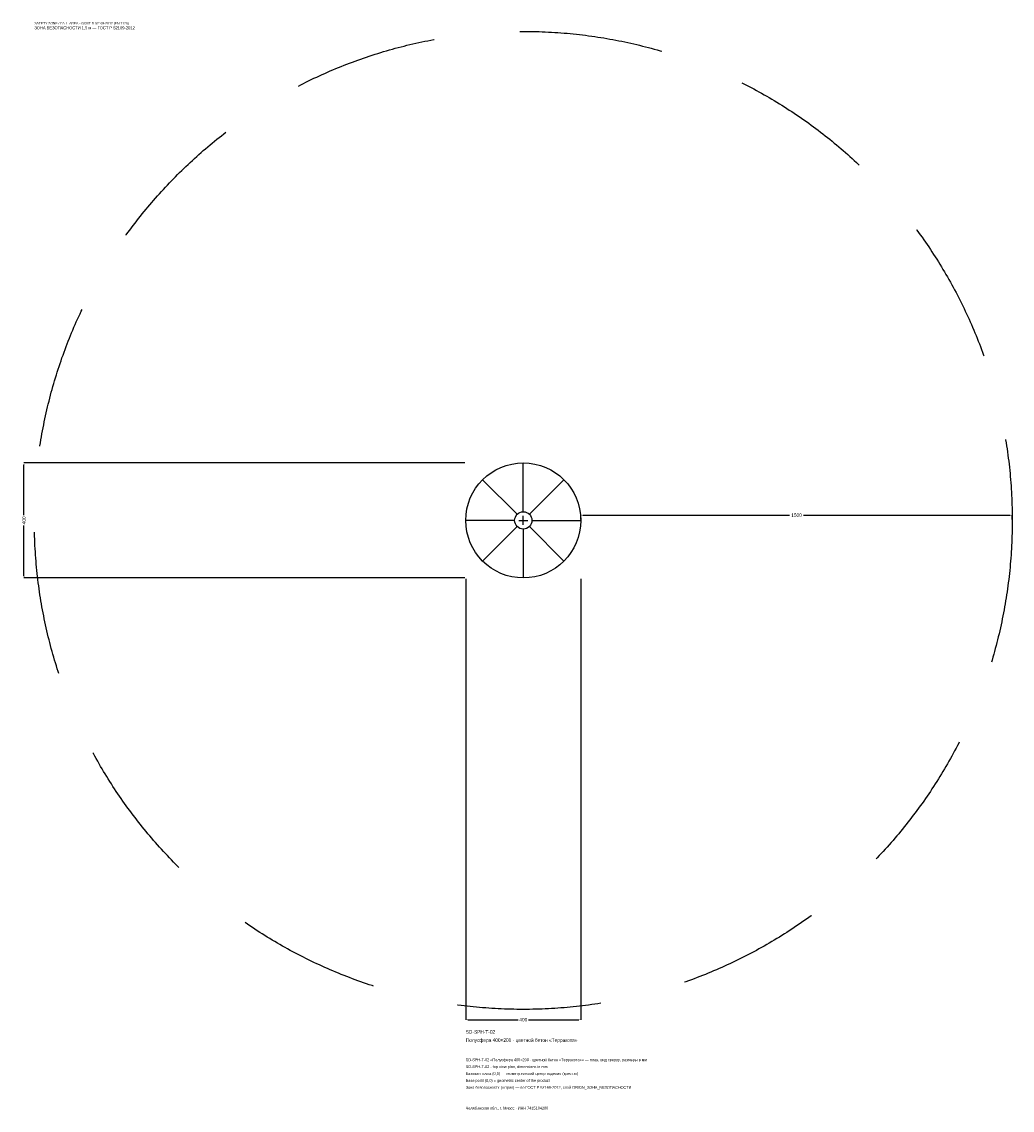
# Model space of a CAD drawing. Header units: metres. Extents: x -1744 to 1700, y -2050 to 1733.
import ezdxf

# ---------------------------------------------------------------- set-up
doc = ezdxf.new("R2010")
doc.units = ezdxf.units.M
doc.linetypes.add('DASHED', pattern=[800, 500, -300])
for name, color, linetype in [('ЗСК_ДАННЫЕ', 3, 'Continuous'), ('ЗСК_ЗОНА_БЕЗОПАСНОСТИ', 1, 'Continuous'), ('ЗСК_КОНТУР', 7, 'Continuous'), ('ЗСК_РАЗМЕРЫ', 8, 'Continuous')]:
    doc.layers.add(name, color=color, linetype=linetype)
doc.dimstyles.new('ORION', dxfattribs={"dimtxt": 12, "dimasz": 7.2, "dimexe": 1.25, "dimexo": 3.6, "dimtad": 1, "dimdec": 0, "dimcen": 2.5, "dimazin": 3, "dimtfac": 1, "dimtmove": 0, "dimatfit": 3})

# ---------------------------------------------------------------- blocks, each defined once
blk = doc.blocks.new('_CLOSEDFILLED')
at = {"color": 0, "linetype": 'BYBLOCK'}
blk.add_solid([(-1, 0.16), (0, 0), (-1, -0.16)], dxfattribs=at)
blk = doc.blocks.new('*D1')
for p, q in [((-200, -203.6), (-200, -1736)), ((200, -203.6), (200, -1736)), ((-192.8, -1736), (-18, -1736)), ((18, -1736), (192.8, -1736))]:
    blk.add_line(p, q)
at = {"layer": 'Defpoints'}
for p in [(-200, -200), (200, -200), (-200, -1736)]:
    blk.add_point(p, dxfattribs=at)
at = {"layer": 'ЗСК_РАЗМЕРЫ', "xscale": 7.199999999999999, "yscale": 7.199999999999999, "rotation": 180}
blk.add_blockref('_CLOSEDFILLED', (-200, -1736), dxfattribs=at)
at = {"layer": 'ЗСК_РАЗМЕРЫ', "xscale": 7.199999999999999, "yscale": 7.199999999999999}
blk.add_blockref('_CLOSEDFILLED', (200, -1736), dxfattribs=at)
at = {"layer": 'ЗСК_РАЗМЕРЫ', "insert": (0, -1736), "char_height": 12, "attachment_point": 5}
blk.add_mtext('400', dxfattribs=at)
blk = doc.blocks.new('*D2')
for p, q in [((-203.6, 200), (-1736, 200)), ((-1736, 18), (-1736, 192.8)), ((-1736, -192.8), (-1736, -18)), ((-203.6, -200), (-1736, -200))]:
    blk.add_line(p, q)
at = {"layer": 'Defpoints'}
for p in [(-200, 200), (-1736, -200), (-200, -200)]:
    blk.add_point(p, dxfattribs=at)
at = {"layer": 'ЗСК_РАЗМЕРЫ', "xscale": 7.199999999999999, "yscale": 7.199999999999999}
for p, rotation in [((-1736, 200), 90), ((-1736, -200), 270)]:
    blk.add_blockref('_CLOSEDFILLED', p, dxfattribs=dict(at, rotation=rotation))
at = {"layer": 'ЗСК_РАЗМЕРЫ', "insert": (-1736, 0), "char_height": 12, "attachment_point": 5, "rotation": 90}
blk.add_mtext('400', dxfattribs=at)
blk = doc.blocks.new('*D3')
for p, q in [((200, 3.6), (200, 18)), ((207.2, 18), (926, 18)), ((974, 18), (1692.8, 18)), ((1700, 3.6), (1700, 18))]:
    blk.add_line(p, q)
at = {"layer": 'Defpoints'}
for p in [(200, 18), (200, 0), (1700, 0)]:
    blk.add_point(p, dxfattribs=at)
at = {"layer": 'ЗСК_РАЗМЕРЫ', "xscale": 7.199999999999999, "yscale": 7.199999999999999, "rotation": 180}
blk.add_blockref('_CLOSEDFILLED', (200, 18), dxfattribs=at)
at = {"layer": 'ЗСК_РАЗМЕРЫ', "xscale": 7.199999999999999, "yscale": 7.199999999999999}
blk.add_blockref('_CLOSEDFILLED', (1700, 18), dxfattribs=at)
at = {"layer": 'ЗСК_РАЗМЕРЫ', "insert": (950, 18), "char_height": 12, "attachment_point": 5}
blk.add_mtext('1500', dxfattribs=at)
blk = doc.blocks.new('ОРИОН SD-SPH-T-02 Полусфера 400×200 · цветной бетон Терракота')
at = {"layer": 'ЗСК_ЗОНА_БЕЗОПАСНОСТИ', "linetype": 'DASHED'}
blk.add_circle((0, 0), 1700, dxfattribs=at)
at = {"layer": 'ЗСК_КОНТУР'}
for p, q in [((0, 30), (0, 200)), ((-21.2, 21.2), (-141.4, 141.4)), ((21.2, 21.2), (141.4, 141.4)), ((-30, 0), (-200, 0)), ((30, 0), (200, 0)), ((-21.2, -21.2), (-141.4, -141.4)), ((0, -30), (0, -200)), ((21.2, -21.2), (141.4, -141.4))]:
    blk.add_line(p, q, dxfattribs=at)
for radius in [200, 30]:
    blk.add_circle((0, 0), radius, dxfattribs=at)
at = {"layer": 'ЗСК_РАЗМЕРЫ'}
for p, q in [((-16, 0), (16, 0)), ((0, -16), (0, 16))]:
    blk.add_line(p, q, dxfattribs=at)
at = {"layer": 'ЗСК_ДАННЫЕ'}
for tag, p in [('АРТИКУЛ', (-200, -1784)), ('НАИМЕНОВАНИЕ', (-200, -1812.8))]:
    blk.add_attdef(tag, p, '', height=12, dxfattribs=at)
at = {"layer": 'ЗСК_ДАННЫЕ', "flags": 1}
for tag, p in [('ПРОИЗВОДИТЕЛЬ', (-200, -1841.6)), ('ТЕЛЕФОН', (-200, -1870.4)), ('САЙТ', (-200, -1928)), ('АДРЕС', (-200, -1956.8)), ('РЕКВИЗИТЫ', (-200, -1985.6)), ('ГАБАРИТЫ', (-200, -2014.4)), ('ЗОНА_БЕЗОПАСНОСТИ', (-200, -2043.2))]:
    blk.add_attdef(tag, p, '', height=12, dxfattribs=at)
at = {"layer": 'ЗСК_ЗОНА_БЕЗОПАСНОСТИ', "color": 1}
for s, height, p in [('SAFETY ZONE / FALL AREA - GOST R 52169-2012 (EN 1176)', 8.4, (-1700, 1724)), ('ЗОНА БЕЗОПАСНОСТИ 1,5 м — ГОСТ Р 52169-2012', 10.2, (-1700, 1707.2))]:
    blk.add_text(s, height=height, dxfattribs=at).set_placement(p)
at = {"layer": 'ЗСК_РАЗМЕРЫ'}
dim = blk.add_linear_dim(base=(-1736, -200), p1=(-200, -200), p2=(-200, 200), angle=90, dimstyle='ORION', dxfattribs=at)
dim.commit()
dim.dimension.update_dxf_attribs({"geometry": '*D2', "text_midpoint": (-1736, 0)})
for base, p1, p2, picture, middle in [((200, 18), (200, 0), (1700, 0), '*D3', (950, 18)), ((-200, -1736), (-200, -200), (200, -200), '*D1', (0, -1736))]:
    dim = blk.add_linear_dim(base=base, p1=p1, p2=p2, dimstyle='ORION', dxfattribs=at)
    dim.commit()
    dim.dimension.update_dxf_attribs({"geometry": picture, "text_midpoint": middle})

msp = doc.modelspace()

# ---------------------------------------------------------------- block references
msp.add_blockref('ОРИОН SD-SPH-T-02 Полусфера 400×200 · цветной бетон Терракота', (0, 0)).add_auto_attribs({'АРТИКУЛ': 'SD-SPH-T-02', 'НАИМЕНОВАНИЕ': 'Полусфера 400×200 · цветной бетон «Терракота»'})

# ---------------------------------------------------------------- texts
at = {"layer": 'ЗСК_ДАННЫЕ', "color": 3}
for s, p in [('SD-SPH-T-02 «Полусфера 400×200 · цветной бетон «Терракота»» — план, вид сверху, размеры в мм', (-200, -1880)), ('SD-SPH-T-02 - top view plan, dimensions in mm', (-200, -1904)), ('Челябинская обл., г. Миасс · ИНН 7415104200', (-200, -2048))]:
    msp.add_text(s, height=9.6, dxfattribs=at).set_placement(p)
at = {"layer": 'ЗСК_ДАННЫЕ', "color": 7}
for s, p in [('Базовая точка (0,0) — геометрический центр изделия (крестик)', (-200, -1928)), ('Base point (0,0) = geometric center of the product', (-200, -1952))]:
    msp.add_text(s, height=9.6, dxfattribs=at).set_placement(p)
at = {"layer": 'ЗСК_ДАННЫЕ', "color": 1}
msp.add_text('Зона безопасности (штрих) — по ГОСТ Р 52169-2012, слой ORION_ЗОНА_БЕЗОПАСНОСТИ', height=9.6, dxfattribs=at).set_placement((-200, -1976))

doc.saveas('drawing.dxf')
